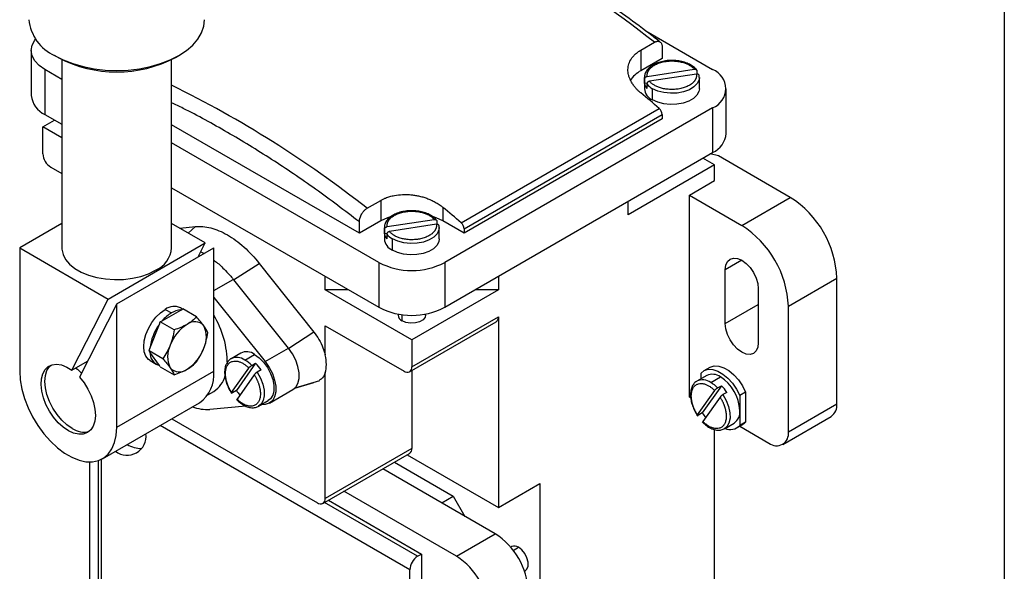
# Model space of a CAD drawing. Header units: millimetres. Extents: x 22 to 956, y 22 to 733.
# Tile 9 of 10: x 776 to 956, y 508 to 609. Entities that reach past the tile are written whole.
import ezdxf

# ---------------------------------------------------------------- set-up
doc = ezdxf.new("R2010")
doc.units = ezdxf.units.MM
doc.header["$LTSCALE"] = 3.5
doc.layers.add('TEXT', color=140, linetype='Continuous', lineweight=25)

msp = doc.modelspace()

# ---------------------------------------------------------------- linework, layer by layer
for p, q in [((890.365, 606.798), (902.552, 599.762)), ((889.471, 603.305), (891.946, 604.734)), ((778.44, 603.232), (778.44, 595.067)), ((889.471, 603.305), (889.471, 599.558)), ((893.36, 603.893), (893.36, 601.804)), ((783.313, 601.961), (782.698, 602.316)), ((784.011, 601.583), (784.011, 567.309)), ((804.011, 567.309), (804.011, 601.583)), ((804.712, 601.962), (805.327, 602.318)), ((893.36, 601.804), (889.471, 599.558)), ((784.011, 597.984), (780.93, 599.762)), ((780.93, 599.762), (780.93, 591.597)), ((890.643, 598.527), (899.198, 599.85)), ((899.688, 599.518), (899.688, 598.963)), ((890.128, 598.334), (890.128, 596.293)), ((890.153, 598.043), (890.128, 598.318)), ((890.153, 597.226), (890.153, 598.043)), ((890.6, 597.295), (890.153, 597.226)), ((899.612, 598.958), (891.057, 597.635)), ((900.128, 596.293), (900.128, 598.334)), ((890.567, 597.151), (890.567, 596.334)), ((891.592, 594.252), (891.592, 596.293)), ((905.042, 588.127), (905.042, 596.293)), ((902.552, 592.823), (853.762, 564.657)), ((856.756, 571.88), (892.818, 592.698)), ((902.552, 592.823), (902.552, 584.658)), ((780.576, 589.351), (782.698, 590.576)), ((780.93, 591.597), (784.011, 589.818)), ((857.297, 570.773), (893.36, 591.591)), ((893.36, 590.782), (857.297, 569.964)), ((893.36, 591.591), (893.36, 590.782)), ((780.576, 584.452), (780.576, 589.351)), ((784.011, 587.368), (780.576, 589.351)), ((838.206, 569.964), (804.011, 589.703)), ((841.741, 564.657), (804.011, 586.438)), ((853.762, 556.492), (902.552, 584.658)), ((902.906, 582.412), (900.784, 583.637)), ((903.613, 584.044), (902.122, 584.409)), ((916.694, 576.492), (903.613, 584.044)), ((781.991, 582.002), (784.011, 580.836)), ((902.906, 582.412), (887.137, 573.309)), ((896.948, 581.422), (896.841, 581.361)), ((902.906, 579.554), (902.906, 582.412)), ((898.31, 576.9), (902.906, 579.554)), ((804.011, 578.272), (841.741, 556.492)), ((839.62, 574.527), (842.095, 575.956)), ((842.095, 575.956), (842.095, 572.209)), ((887.137, 573.309), (887.137, 575.759)), ((898.31, 540.156), (898.31, 576.9)), ((898.31, 576.9), (907.856, 571.39)), ((907.856, 571.39), (916.694, 576.492)), ((853.408, 574.691), (853.408, 572.209)), ((842.095, 572.209), (838.206, 569.964)), ((843.267, 571.177), (851.822, 572.5)), ((852.312, 572.168), (852.312, 571.613)), ((857.297, 569.964), (853.408, 572.209)), ((784.011, 571.742), (776.334, 567.309)), ((810.136, 568.206), (804.011, 571.742)), ((805.474, 570.897), (808.364, 571.196)), ((808.364, 571.196), (807.048, 569.988)), ((838.206, 569.964), (838.206, 572.053)), ((842.751, 570.984), (842.751, 568.943)), ((842.777, 570.693), (842.752, 570.968)), ((842.777, 569.877), (842.777, 570.693)), ((852.236, 571.608), (843.681, 570.285)), ((852.751, 568.943), (852.751, 570.984)), ((857.297, 570.773), (857.297, 569.964)), ((843.224, 569.946), (842.777, 569.877)), ((843.191, 569.801), (843.191, 568.984)), ((844.216, 566.902), (844.216, 568.943)), ((776.334, 567.309), (776.334, 544.855)), ((776.334, 567.309), (792.458, 558.001)), ((792.458, 558.001), (810.136, 568.206)), ((794.011, 557.104), (811.689, 567.309)), ((808.841, 565.666), (810.136, 568.206)), ((811.689, 544.855), (811.689, 567.309)), ((809.305, 566.575), (809.922, 566.289)), ((907.856, 565.061), (904.85, 563.326)), ((815.304, 561.473), (819.964, 564.5)), ((819.964, 564.5), (829.933, 551.957)), ((841.741, 564.657), (841.741, 556.492)), ((853.762, 564.657), (853.762, 556.492)), ((904.85, 553.527), (904.85, 563.326)), ((811.689, 559.544), (815.226, 561.585)), ((815.309, 561.481), (815.226, 561.585)), ((825.301, 549.05), (815.308, 561.481)), ((831.983, 559.675), (831.983, 562.125)), ((863.52, 562.125), (863.52, 559.675)), ((916.341, 556.693), (925.18, 561.795)), ((925.18, 538.932), (925.18, 561.795)), ((847.751, 550.572), (831.983, 559.675)), ((836.227, 559.675), (831.983, 559.675)), ((863.52, 559.675), (847.751, 550.572)), ((863.52, 559.675), (859.276, 559.675)), ((910.861, 559.856), (910.861, 550.058)), ((785.848, 545.024), (792.458, 558.001)), ((811.689, 558.256), (821.058, 546.601)), ((794.011, 557.104), (787.221, 543.773)), ((794.011, 534.649), (794.011, 557.104)), ((802.278, 554.038), (805.685, 556.005)), ((802.85, 556.124), (803.982, 555.471)), ((805.996, 556.184), (805.625, 556.398)), ((805.685, 556.005), (806.023, 556.2)), ((808.535, 554.749), (806.023, 556.2)), ((904.85, 553.527), (910.861, 556.997)), ((916.341, 533.83), (916.341, 556.693)), ((845.251, 555.271), (845.251, 555.062)), ((845.984, 554.041), (845.984, 555.162)), ((847.751, 545.672), (863.527, 554.779)), ((850.251, 555.062), (850.251, 555.271)), ((863.527, 554.779), (863.527, 520.076)), ((800.068, 549.017), (801.771, 553.408)), ((801.771, 553.408), (801.94, 553.843)), ((801.94, 553.843), (802.278, 554.038)), ((804.453, 552.393), (801.94, 553.843)), ((831.973, 553.148), (846.337, 544.856)), ((831.973, 547.829), (831.973, 553.148)), ((847.337, 544.757), (863.113, 553.864)), ((829.933, 551.957), (825.354, 548.983)), ((799.899, 548.582), (800.068, 549.017)), ((821.058, 546.601), (825.301, 549.05)), ((847.751, 550.572), (847.751, 545.672)), ((802.412, 547.131), (799.899, 548.582)), ((800.068, 548.342), (799.899, 548.582)), ((801.771, 545.918), (800.068, 548.342)), ((816.614, 548.164), (814.846, 547.144)), ((817.346, 546.896), (819.114, 547.917)), ((785.848, 545.024), (788.696, 546.668)), ((800.075, 546.785), (801.207, 546.132)), ((801.94, 545.678), (801.771, 545.918)), ((801.94, 545.678), (804.453, 544.227)), ((814.937, 540.991), (818.068, 545.447)), ((819.308, 546.314), (815.818, 541.348)), ((818.601, 545.906), (819.308, 546.314)), ((902.027, 545.557), (900.967, 544.945)), ((794.011, 534.649), (811.689, 544.855)), ((819.048, 544.228), (815.917, 539.772)), ((820.288, 545.095), (819.581, 544.687)), ((831.973, 521.711), (831.973, 544.585)), ((847.749, 544.994), (847.749, 530.818)), ((901.467, 544.079), (899.699, 543.058)), ((900.431, 543.481), (900.431, 544.498)), ((902.199, 542.811), (903.966, 543.831)), ((826.451, 541.777), (829.933, 542.813)), ((826.503, 541.863), (830.994, 543.196)), ((904.161, 542.228), (900.671, 537.263)), ((903.454, 541.82), (904.161, 542.228)), ((810.6, 540.575), (811.678, 541.197)), ((815.818, 541.348), (815.111, 540.94)), ((821.863, 539.071), (826.106, 541.52)), ((898.31, 540.156), (898.564, 540.009)), ((899.79, 536.906), (902.921, 541.361)), ((903.901, 540.142), (900.769, 535.687)), ((905.141, 541.01), (904.434, 540.601)), ((908.563, 541.028), (907.502, 540.416)), ((907.502, 540.416), (907.502, 537.707)), ((908.563, 541.028), (908.563, 535.612)), ((791.422, 528.926), (809.1, 539.132)), ((817.534, 538.507), (810.982, 537.921)), ((819.846, 538.483), (821.613, 539.504)), ((821.058, 538.822), (820.318, 538.756)), ((916.341, 533.83), (925.18, 538.932)), ((900.671, 537.263), (899.964, 536.855)), ((907.502, 537.707), (907.502, 534.999)), ((915.305, 531.54), (924.144, 536.643)), ((847.398, 508.722), (801.911, 534.981)), ((804.034, 536.207), (830.559, 520.894)), ((904.699, 534.398), (906.466, 535.418)), ((906.966, 534.552), (908.027, 535.164)), ((907.492, 534.855), (912.805, 531.788)), ((908.563, 535.612), (907.502, 534.999)), ((902.906, 461.972), (902.906, 534.242)), ((831.559, 520.795), (847.335, 529.902)), ((847.749, 530.818), (831.973, 521.711)), ((846.921, 529.663), (863.527, 520.076)), ((789.062, 528.341), (789.062, 477.484)), ((790.597, 528.562), (790.597, 481.975)), ((791.183, 528.799), (791.183, 481.159)), ((844.578, 528.311), (855.318, 522.112)), ((862.954, 515.254), (842.458, 527.087)), ((863.527, 520.076), (871.086, 524.44)), ((871.086, 524.44), (871.086, 494.8)), ((855.883, 511.172), (835.386, 523.005)), ((853.197, 520.887), (855.318, 522.112)), ((855.318, 522.112), (857.438, 518.439)), ((848.812, 511.172), (831.85, 520.963)), ((832.558, 521.372), (849.519, 511.58)), ((855.883, 511.172), (862.954, 515.254)), ((865.947, 512.928), (865.767, 512.824)), ((848.812, 511.172), (849.519, 511.58)), ((849.519, 511.58), (849.519, 507.089)), ((866.228, 512.245), (867.197, 512.804)), ((847.398, 505.864), (847.398, 508.722)), ((868.267, 508.494), (868.447, 508.598))]:
    msp.add_line(p, q)
at = {"flags": 128}
for points in [[(782.698, 602.316), (784.271, 601.52), (786.011, 600.849), (787.888, 600.314), (789.87, 599.926), (791.923, 599.69), (794.011, 599.611), (796.1, 599.69), (798.152, 599.926), (800.134, 600.314), (802.011, 600.849), (803.752, 601.52), (805.325, 602.316), (806.705, 603.225), (807.868, 604.229), (808.793, 605.313), (809.466, 606.457), (809.874, 607.642), (810.011, 608.848)], [(780.93, 599.762), (779.873, 600.506), (779.087, 601.354), (778.604, 602.275), (778.44, 603.232), (778.604, 604.19), (779.087, 605.11), (779.235, 605.304)], [(900.128, 598.351), (900.075, 597.918), (899.752, 597.236), (899.15, 596.619), (898.306, 596.106), (897.272, 595.727), (896.109, 595.504), (894.887, 595.451), (893.679, 595.571), (892.558, 595.858), (891.592, 596.293)], [(900.128, 596.293), (900.046, 595.772), (899.687, 595.108), (899.064, 594.513), (898.211, 594.021), (897.18, 593.661), (896.029, 593.454), (894.826, 593.412), (893.64, 593.537), (892.541, 593.823), (891.592, 594.252)], [(843.717, 572.931), (843.307, 572.783), (842.095, 572.209)], [(853.408, 572.209), (852.196, 572.783), (851.714, 572.955)], [(852.751, 571.001), (852.699, 570.568), (852.375, 569.886), (851.774, 569.27), (850.93, 568.756), (849.896, 568.377), (848.733, 568.154), (847.511, 568.101), (846.303, 568.222), (845.182, 568.508), (844.216, 568.943)], [(852.751, 568.943), (852.67, 568.423), (852.311, 567.758), (851.687, 567.163), (850.835, 566.671), (849.804, 566.311), (848.653, 566.104), (847.45, 566.062), (846.264, 566.187), (845.165, 566.473), (844.216, 566.902)], [(784.011, 567.309), (784.02, 567.071), (784.224, 566.125), (784.695, 565.211), (785.421, 564.354), (786.381, 563.578), (787.548, 562.904), (788.893, 562.35), (790.376, 561.932), (791.959, 561.659), (793.598, 561.542), (795.248, 561.581), (796.865, 561.777), (798.403, 562.123), (799.822, 562.611), (801.082, 563.227)], [(904.85, 563.326), (904.953, 564.165), (905.253, 564.829), (905.731, 565.272), (906.353, 565.464), (907.078, 565.392), (907.856, 565.061), (908.633, 564.494), (909.358, 563.729), (909.981, 562.818), (910.458, 561.824), (910.758, 560.814), (910.861, 559.856)], [(800.075, 546.785), (799.782, 546.995), (799.314, 547.584), (799.024, 548.375), (798.926, 549.326), (799.024, 550.392), (799.314, 551.517), (799.782, 552.646), (800.403, 553.722), (801.147, 554.692), (801.977, 555.506), (802.85, 556.124)], [(850.251, 555.062), (850.166, 554.688), (849.799, 554.234), (849.185, 553.88), (848.399, 553.668), (847.534, 553.624), (846.695, 553.754), (845.984, 554.041)], [(910.861, 550.058), (910.758, 549.219), (910.458, 548.555), (909.981, 548.112), (909.358, 547.92), (908.633, 547.992), (907.856, 548.322), (907.078, 548.89), (906.353, 549.655), (905.731, 550.565), (905.253, 551.56), (904.953, 552.57), (904.85, 553.527)], [(826.106, 541.52), (826.606, 541.94), (827.011, 542.638), (827.219, 543.532), (827.219, 544.575), (827.011, 545.71), (826.606, 546.875), (826.025, 548.009), (825.301, 549.05)], [(819.114, 547.917), (819.96, 547.31), (820.757, 546.501), (821.458, 545.537), (822.023, 544.474), (822.419, 543.373), (822.623, 542.3), (822.623, 541.316), (822.419, 540.478), (822.023, 539.835), (821.613, 539.504)], [(787.221, 543.773), (788.048, 542.744), (788.769, 541.603), (789.355, 540.394), (789.786, 539.16), (790.045, 537.949), (790.122, 536.804), (790.014, 535.77), (789.727, 534.884), (789.269, 534.179), (788.659, 533.682), (787.919, 533.411), (787.077, 533.377), (786.164, 533.58), (785.213, 534.013), (784.262, 534.66), (783.344, 535.496), (782.494, 536.492), (781.744, 537.608), (781.122, 538.805), (780.651, 540.037), (780.348, 541.258), (780.225, 542.423), (780.287, 543.489), (780.53, 544.415), (780.947, 545.168), (781.521, 545.719), (782.231, 546.047), (783.05, 546.141), (783.949, 545.997), (784.893, 545.62), (785.848, 545.024)], [(785.88, 534.444), (784.914, 535.112), (783.985, 535.973), (783.13, 536.995), (782.38, 538.139), (781.764, 539.361), (781.307, 540.613), (781.025, 541.848), (780.93, 543.018), (781.025, 544.078), (781.307, 544.988), (781.764, 545.712), (782.044, 545.987)], [(786.555, 545.433), (786.845, 545.209), (787.603, 544.524)], [(821.058, 546.601), (821.783, 545.56), (822.363, 544.426), (822.768, 543.26), (822.976, 542.126), (822.976, 541.083), (822.768, 540.188), (822.363, 539.49), (821.783, 539.027), (821.058, 538.822)], [(900.431, 544.498), (901.025, 544.977), (901.759, 545.207), (902.598, 545.176), (903.503, 544.886), (904.43, 544.351), (905.335, 543.596), (906.174, 542.658), (906.908, 541.58), (907.502, 540.416)], [(902.027, 545.557), (902.085, 545.589), (902.819, 545.819), (903.659, 545.788), (904.564, 545.498), (905.491, 544.963), (906.395, 544.208), (907.235, 543.27), (907.969, 542.193), (908.563, 541.028)], [(776.334, 544.855), (776.432, 543.276), (776.726, 541.619), (777.209, 539.921), (777.87, 538.218), (778.693, 536.55), (779.662, 534.953), (780.753, 533.464), (781.943, 532.115), (783.206, 530.937), (784.512, 529.955), (785.833, 529.193), (787.139, 528.666), (788.402, 528.387), (789.592, 528.361), (790.683, 528.591), (791.652, 529.069), (792.476, 529.786), (793.136, 530.726), (793.619, 531.868), (793.913, 533.185), (794.011, 534.649)], [(819.581, 544.687), (820.18, 543.618), (820.609, 542.501), (820.842, 541.403), (820.865, 540.389), (820.676, 539.521), (820.288, 538.851), (819.846, 538.483)], [(904.434, 540.601), (905.033, 539.533), (905.462, 538.415), (905.695, 537.317), (905.718, 536.303), (905.529, 535.435), (905.141, 534.765), (904.699, 534.398)], [(868.447, 508.598), (868.728, 508.858), (868.938, 509.403), (868.938, 510.112), (868.728, 510.9), (868.333, 511.671), (867.802, 512.332), (867.197, 512.804)]]:
    msp.add_lwpolyline(points, dxfattribs=at)
for centre, radius, start, end in [((775.314, 458.225), 187.264, 51.47772, 68.52765), ((786.053, 609.671), 8.084, 185.8452, 245.47494), ((794.011, 622.416), 23.083, 242.38837, 297.617), ((891.779, 595.151), 4.975, 117.64503, 148.68269), ((901.235, 596.293), 3.711, 290.78342, 69.21658), ((892.147, 597.609), 2.03, 190.88017, 218.91675), ((714.902, 415.659), 201.975, 51.8666, 63.81997), ((728.48, 400.461), 252.907, 49.4739, 50.46426), ((892.545, 596.481), 2.425, 184.45827, 246.86187), ((893.292, 599.366), 3.512, 219.1145, 241.04581), ((782.694, 595.491), 4.275, 185.6948, 245.62534), ((891.795, 591.511), 1.567, 2.93412, 49.23951), ((900.788, 588.552), 4.275, 294.37466, 354.3052), ((783.647, 584.592), 3.074, 182.60548, 237.39452), ((906.889, 561.033), 18.307, 2.38686, 57.61314), ((692.418, 379.642), 252.907, 49.4739, 50.46426), ((855.732, 570.693), 1.567, 2.93412, 49.23951), ((898.05, 555.93), 18.307, 2.38686, 57.61314), ((845.169, 569.132), 2.425, 184.45827, 246.86187), ((844.771, 570.26), 2.03, 190.88017, 218.91675), ((845.916, 572.017), 3.512, 219.1145, 241.04581), ((799.09, 567.749), 4.941, 293.78102, 354.89884), ((847.751, 576.257), 13.065, 242.60967, 297.39033), ((804.469, 553.928), 2.728, 64.91783, 126.39263), ((805.884, 552.386), 3.625, 93.15698, 121.66853), ((847.751, 568.092), 13.065, 242.60967, 297.39033), ((807.554, 549.493), 6.964, 120.86718, 139.25713), ((797.272, 546.252), 16.883, 359.93713, 31.35401), ((846.439, 555.141), 1.19, 183.79655, 247.52359), ((862.576, 554.658), 0.959, 304.05635, 7.25583), ((808.667, 548.207), 8.637, 142.97532, 174.61332), ((810.949, 546.927), 7.674, 122.63797, 159.77289), ((808.201, 551.686), 2.198, 40.5328, 129.24817), ((805.789, 551.074), 4.565, 333.43643, 26.56357), ((807.831, 547.538), 4.565, 153.43643, 206.56357), ((802.671, 551.685), 7.674, 302.63797, 339.77289), ((802.452, 548.207), 2.387, 176.75673, 253.44461), ((815.898, 544.982), 2.4, 52.89541, 117.11699), ((817.659, 545.977), 2.425, 53.1466, 115.54294), ((805.419, 546.926), 2.198, 220.5328, 309.24817), ((814.296, 541.741), 5.99, 44.05112, 59.39109), ((813.557, 540.687), 8.046, 33.2177, 44.37144), ((846.889, 545.533), 0.873, 230.79671, 9.21404), ((805.541, 544.189), 6.184, 305.1318, 6.18038), ((809.1, 545.323), 4.865, 302.0058, 344.56646), ((902.502, 541.787), 2.515, 54.38242, 114.30712), ((899.826, 537.358), 7.684, 2.60548, 57.39452), ((900.751, 540.896), 2.4, 52.89541, 117.11699), ((899.149, 537.656), 5.99, 44.05112, 59.39109), ((898.409, 536.602), 8.046, 33.2177, 44.37144), ((822.722, 545.883), 8.259, 213.29716, 220.49954), ((810.46, 545.818), 7.914, 250.22185, 273.78263), ((922.73, 538.662), 2.465, 305.01333, 6.29885), ((907.574, 541.797), 8.259, 213.29716, 220.49954), ((905.124, 537.405), 2.398, 304.05635, 7.25583), ((787.99, 537.475), 3.693, 235.14354, 285.99325), ((905.768, 536.668), 2.407, 246.49943, 316.10526), ((906.993, 536.948), 2.061, 300.10062, 319.59024), ((795.886, 533.028), 3.457, 232.4484, 7.54623), ((914.185, 533.48), 2.184, 230.79671, 9.21404), ((798.384, 535.596), 4.78, 238.69605, 272.29425), ((846.798, 530.697), 0.959, 304.05635, 7.25583), ((831.111, 521.571), 0.873, 230.79671, 9.21404), ((855.915, 504.25), 13.063, 2.60548, 57.39452), ((866.472, 511.86), 1.19, 52.48526, 116.20428), ((850.468, 508.582), 3.074, 122.60548, 177.39452), ((848.844, 500.168), 13.063, 2.60548, 57.39452)]:
    msp.add_arc(centre, radius, start, end)
for points, knots in [([(893.017, 604.773), (892.326, 605.308), (890.043, 607.075), (886.147, 609.946), (881.323, 613.322), (876.482, 616.512), (871.63, 619.517), (866.773, 622.333), (861.915, 624.956), (857.064, 627.385), (852.224, 629.61), (848.12, 631.345), (845.636, 632.293), (844.754, 632.631)], [0, 0, 0, 0, 0.0433906, 0.1435096, 0.243641, 0.3437817, 0.443931, 0.544088, 0.6442511, 0.7444186, 0.8445877, 0.9447543, 1, 1, 1, 1]), ([(891.946, 604.734), (891.98, 604.753), (892.05, 604.791), (892.154, 604.837), (892.258, 604.875), (892.361, 604.902), (892.463, 604.919), (892.562, 604.926), (892.659, 604.921), (892.753, 604.906), (892.842, 604.878), (892.962, 604.823), (893.105, 604.713), (893.222, 604.544), (893.299, 604.355), (893.349, 604.154), (893.356, 603.985), (893.36, 603.893)], [0, 0, 0, 0, 0.0462546, 0.0929939, 0.1402258, 0.1879576, 0.2361966, 0.2849497, 0.3342238, 0.3840252, 0.4343602, 0.4852348, 0.6004029, 0.7262116, 0.7992189, 0.8904878, 1, 1, 1, 1]), ([(889.471, 595.51), (889.401, 595.568), (889.263, 595.684), (889.065, 595.863), (888.877, 596.045), (888.697, 596.229), (888.527, 596.416), (888.266, 596.725), (887.943, 597.163), (887.62, 597.719), (887.381, 598.266), (887.224, 598.789), (887.137, 599.302), (887.118, 599.806), (887.168, 600.309), (887.329, 600.982), (887.654, 601.652), (888.09, 602.2), (888.399, 602.516), (888.643, 602.735), (888.903, 602.939), (889.175, 603.129), (889.372, 603.246), (889.471, 603.305)], [0, 0, 0, 0, 0.0240201, 0.0478916, 0.0716458, 0.0953142, 0.1189286, 0.1425214, 0.2102544, 0.2778227, 0.3385097, 0.3999551, 0.4577022, 0.5148733, 0.5750742, 0.6350031, 0.758637, 0.8303679, 0.8655991, 0.9004221, 0.9332539, 0.9664141, 1, 1, 1, 1]), ([(895.067, 601.418), (894.975, 601.422), (894.523, 601.438), (893.716, 601.327), (892.706, 601.083), (891.804, 600.698), (891.049, 600.193), (890.511, 599.602), (890.179, 598.963), (890.153, 598.527), (890.14, 598.315)], [0, 0, 0, 0, 0.0360805, 0.1776992, 0.3197335, 0.4626178, 0.6067123, 0.7515157, 0.8788156, 1, 1, 1, 1]), ([(890.643, 598.527), (890.638, 598.567), (890.629, 598.647), (890.626, 598.767), (890.633, 598.887), (890.649, 599.006), (890.675, 599.125), (890.711, 599.244), (890.755, 599.361), (890.81, 599.477), (890.873, 599.591), (890.945, 599.704), (891.027, 599.814), (891.117, 599.922), (891.25, 600.065), (891.44, 600.238), (891.702, 600.433), (891.994, 600.613), (892.324, 600.78), (892.688, 600.931), (893.089, 601.064), (893.515, 601.173), (893.887, 601.242), (894.19, 601.284), (894.497, 601.317), (895.034, 601.35), (895.784, 601.329), (896.499, 601.227), (897.026, 601.103), (897.388, 600.992), (897.715, 600.871), (898.107, 600.699), (898.444, 600.508), (898.727, 600.305), (898.903, 600.16), (899.062, 600.009), (899.153, 599.903), (899.198, 599.85)], [0, 0, 0, 0, 0.0166008, 0.0332016, 0.0498024, 0.0664032, 0.0830039, 0.0996047, 0.1162055, 0.1328063, 0.1494071, 0.1660079, 0.1826087, 0.1992095, 0.2158103, 0.2499128, 0.2840161, 0.3181053, 0.3521855, 0.3887933, 0.4253592, 0.4627593, 0.5001166, 0.5188537, 0.5375293, 0.5748865, 0.6479649, 0.7160953, 0.7501838, 0.7842641, 0.8138499, 0.843225, 0.902094, 0.9265752, 0.9510561, 0.9755289, 1, 1, 1, 1]), ([(899.664, 599.657), (899.572, 599.77), (899.314, 600.085), (898.734, 600.531), (897.9, 600.954), (896.931, 601.251), (895.966, 601.417), (895.336, 601.418), (895.067, 601.418)], [0, 0, 0, 0, 0.1033106, 0.289217, 0.4783307, 0.6687522, 0.8587217, 1, 1, 1, 1]), ([(899.198, 599.85), (899.222, 599.853), (899.27, 599.859), (899.337, 599.856), (899.399, 599.847), (899.455, 599.831), (899.504, 599.809), (899.565, 599.773), (899.628, 599.713), (899.679, 599.622), (899.685, 599.552), (899.688, 599.518)], [0, 0, 0, 0, 0.0951196, 0.1858915, 0.2723087, 0.3543674, 0.4320677, 0.5054143, 0.6728583, 0.837639, 1, 1, 1, 1]), ([(890.153, 598.043), (890.154, 598.06), (890.155, 598.095), (890.168, 598.149), (890.188, 598.202), (890.216, 598.255), (890.251, 598.305), (890.305, 598.365), (890.386, 598.431), (890.505, 598.496), (890.596, 598.516), (890.643, 598.527)], [0, 0, 0, 0, 0.0804534, 0.1617273, 0.2438557, 0.3268699, 0.4107983, 0.4956661, 0.6451961, 0.8133208, 1, 1, 1, 1]), ([(891.057, 597.635), (891.033, 597.63), (890.986, 597.621), (890.918, 597.597), (890.856, 597.569), (890.8, 597.535), (890.751, 597.499), (890.691, 597.444), (890.627, 597.365), (890.577, 597.258), (890.57, 597.186), (890.567, 597.151)], [0, 0, 0, 0, 0.0951196, 0.1858915, 0.2723087, 0.3543674, 0.4320677, 0.5054143, 0.6728583, 0.837639, 1, 1, 1, 1]), ([(899.612, 598.958), (899.617, 598.918), (899.627, 598.838), (899.629, 598.718), (899.622, 598.598), (899.606, 598.478), (899.58, 598.359), (899.545, 598.241), (899.5, 598.124), (899.446, 598.008), (899.382, 597.894), (899.31, 597.781), (899.229, 597.671), (899.138, 597.562), (899.005, 597.42), (898.815, 597.247), (898.554, 597.051), (898.261, 596.871), (897.931, 596.705), (897.567, 596.554), (897.166, 596.421), (896.74, 596.312), (896.368, 596.242), (896.065, 596.2), (895.758, 596.167), (895.221, 596.135), (894.471, 596.155), (893.757, 596.258), (893.229, 596.382), (892.867, 596.492), (892.54, 596.613), (892.235, 596.748), (891.962, 596.892), (891.702, 597.053), (891.466, 597.226), (891.241, 597.424), (891.119, 597.564), (891.057, 597.635)], [0, 0, 0, 0, 0.0166003, 0.0332005, 0.0498008, 0.0664011, 0.0830013, 0.0996016, 0.1162019, 0.1328021, 0.1494024, 0.1660027, 0.1826029, 0.1992032, 0.2158035, 0.249905, 0.2840072, 0.3180953, 0.3521744, 0.3887811, 0.4253459, 0.4627448, 0.5001009, 0.5188374, 0.5375124, 0.5748685, 0.6479446, 0.7160728, 0.7501603, 0.7842395, 0.8138244, 0.8431985, 0.8761143, 0.9021147, 0.9347432, 0.9673715, 1, 1, 1, 1]), ([(900.102, 598.625), (900.101, 598.643), (900.1, 598.677), (900.087, 598.727), (900.067, 598.774), (900.039, 598.818), (900.004, 598.858), (899.95, 598.901), (899.869, 598.942), (899.75, 598.97), (899.66, 598.962), (899.612, 598.958)], [0, 0, 0, 0, 0.0804534, 0.1617273, 0.2438557, 0.3268699, 0.4107983, 0.4956661, 0.6451961, 0.8133208, 1, 1, 1, 1]), ([(900.115, 598.353), (900.119, 598.379), (900.139, 598.508), (900.11, 598.637), (900.086, 598.741)], [0, 0, 0, 0, 0.1964977, 1, 1, 1, 1]), ([(838.206, 572.053), (835.553, 574.065), (830.249, 578.09), (822.216, 583.507), (814.166, 588.397), (808.086, 591.797), (804.712, 593.387), (804.011, 593.717)], [0, 0, 0, 0, 0.2346231, 0.4692463, 0.7038694, 0.9384925, 1, 1, 1, 1]), ([(842.095, 575.956), (842.165, 575.996), (842.306, 576.075), (842.527, 576.186), (842.752, 576.291), (843.026, 576.406), (843.358, 576.529), (843.886, 576.696), (844.766, 576.908), (845.8, 577.027), (846.801, 577.036), (847.539, 576.995), (848.271, 576.907), (849.005, 576.771), (849.742, 576.586), (850.502, 576.339), (851.26, 576.029), (851.89, 575.713), (852.376, 575.431), (852.736, 575.199), (853.082, 574.953), (853.299, 574.779), (853.408, 574.691)], [0, 0, 0, 0, 0.0234497, 0.0466988, 0.0697796, 0.0927254, 0.1287626, 0.1652605, 0.2394686, 0.3615811, 0.4209518, 0.4805996, 0.5376778, 0.5954168, 0.6568804, 0.7176742, 0.7860859, 0.8546253, 0.8907, 0.9268777, 0.9632734, 1, 1, 1, 1]), ([(838.206, 572.053), (838.206, 572.091), (838.207, 572.163), (838.217, 572.273), (838.23, 572.378), (838.247, 572.477), (838.266, 572.57), (838.287, 572.657), (838.309, 572.737), (838.361, 572.908), (838.46, 573.166), (838.618, 573.472), (838.779, 573.723), (838.936, 573.93), (839.101, 574.117), (839.272, 574.279), (839.445, 574.419), (839.562, 574.491), (839.62, 574.527)], [0, 0, 0, 0, 0.0431161, 0.0836812, 0.121695, 0.1571574, 0.1900683, 0.2204274, 0.2482347, 0.2734902, 0.3991179, 0.514445, 0.5989556, 0.6819917, 0.7635824, 0.8437585, 0.9225528, 1, 1, 1, 1]), ([(847.69, 574.069), (847.599, 574.072), (847.147, 574.088), (846.34, 573.977), (845.33, 573.734), (844.428, 573.348), (843.673, 572.844), (843.135, 572.252), (842.803, 571.613), (842.776, 571.178), (842.764, 570.965)], [0, 0, 0, 0, 0.0360805, 0.1776992, 0.3197335, 0.4626178, 0.6067123, 0.7515157, 0.8788156, 1, 1, 1, 1]), ([(843.267, 571.177), (843.262, 571.217), (843.253, 571.297), (843.25, 571.417), (843.257, 571.537), (843.273, 571.657), (843.299, 571.776), (843.334, 571.894), (843.379, 572.011), (843.433, 572.127), (843.497, 572.242), (843.569, 572.354), (843.651, 572.465), (843.741, 572.573), (843.874, 572.716), (844.064, 572.888), (844.325, 573.084), (844.618, 573.264), (844.948, 573.43), (845.312, 573.581), (845.713, 573.714), (846.139, 573.823), (846.511, 573.893), (846.814, 573.935), (847.121, 573.968), (847.658, 574.001), (848.408, 573.98), (849.123, 573.877), (849.65, 573.753), (850.012, 573.643), (850.339, 573.522), (850.73, 573.349), (851.068, 573.158), (851.35, 572.955), (851.526, 572.81), (851.686, 572.659), (851.777, 572.553), (851.822, 572.5)], [0, 0, 0, 0, 0.01660079, 0.03320158, 0.04980237, 0.06640315, 0.08300394, 0.09960473, 0.11620552, 0.13280631, 0.1494071, 0.16600789, 0.18260867, 0.19920946, 0.21581025, 0.2499128, 0.28401611, 0.31810526, 0.35218549, 0.38879332, 0.42535922, 0.4627593, 0.50011655, 0.51885366, 0.53752928, 0.57488654, 0.64796489, 0.71609532, 0.75018379, 0.78426415, 0.8138499, 0.843225, 0.90209399, 0.9265752, 0.95105607, 0.97552885, 1, 1, 1, 1]), ([(852.288, 572.308), (852.195, 572.42), (851.938, 572.735), (851.358, 573.181), (850.524, 573.604), (849.554, 573.902), (848.59, 574.068), (847.959, 574.068), (847.69, 574.069)], [0, 0, 0, 0, 0.1033106, 0.289217, 0.4783307, 0.6687522, 0.8587217, 1, 1, 1, 1]), ([(851.822, 572.5), (851.846, 572.503), (851.893, 572.509), (851.961, 572.507), (852.023, 572.497), (852.079, 572.481), (852.128, 572.46), (852.189, 572.424), (852.252, 572.364), (852.302, 572.272), (852.309, 572.202), (852.312, 572.168)], [0, 0, 0, 0, 0.0951196, 0.1858915, 0.2723087, 0.3543674, 0.4320677, 0.5054143, 0.6728583, 0.837639, 1, 1, 1, 1]), ([(808.364, 571.196), (809.221, 571.285), (811.093, 571.127), (814.164, 569.836), (817.235, 567.582), (819.107, 565.578), (819.964, 564.5)], [0, 0, 0, 0, 0.25, 0.5, 0.75, 1, 1, 1, 1]), ([(842.777, 570.693), (842.778, 570.711), (842.779, 570.746), (842.792, 570.799), (842.812, 570.853), (842.84, 570.905), (842.875, 570.956), (842.929, 571.016), (843.01, 571.082), (843.129, 571.146), (843.219, 571.166), (843.267, 571.177)], [0, 0, 0, 0, 0.08045338, 0.16172735, 0.24385572, 0.3268699, 0.41079834, 0.49566609, 0.6451961, 0.81332079, 1, 1, 1, 1]), ([(852.236, 571.608), (852.241, 571.568), (852.25, 571.489), (852.253, 571.368), (852.246, 571.248), (852.23, 571.129), (852.204, 571.01), (852.169, 570.891), (852.124, 570.774), (852.07, 570.658), (852.006, 570.544), (851.934, 570.431), (851.852, 570.321), (851.762, 570.213), (851.629, 570.07), (851.439, 569.897), (851.177, 569.702), (850.885, 569.522), (850.555, 569.355), (850.191, 569.204), (849.79, 569.072), (849.364, 568.962), (848.992, 568.893), (848.689, 568.851), (848.382, 568.818), (847.845, 568.785), (847.095, 568.806), (846.38, 568.909), (845.853, 569.032), (845.491, 569.143), (845.164, 569.264), (844.859, 569.398), (844.586, 569.542), (844.326, 569.704), (844.09, 569.877), (843.865, 570.074), (843.742, 570.215), (843.681, 570.285)], [0, 0, 0, 0, 0.0166003, 0.0332005, 0.0498008, 0.0664011, 0.0830013, 0.0996016, 0.1162019, 0.1328021, 0.1494024, 0.1660027, 0.1826029, 0.1992032, 0.2158035, 0.249905, 0.2840072, 0.3180953, 0.3521744, 0.3887811, 0.4253459, 0.4627448, 0.5001009, 0.5188374, 0.5375124, 0.5748685, 0.6479446, 0.7160728, 0.7501603, 0.7842395, 0.8138244, 0.8431985, 0.8761143, 0.9021147, 0.9347432, 0.9673715, 1, 1, 1, 1]), ([(852.726, 571.276), (852.725, 571.293), (852.724, 571.328), (852.711, 571.377), (852.691, 571.424), (852.663, 571.468), (852.628, 571.508), (852.574, 571.551), (852.493, 571.592), (852.374, 571.62), (852.284, 571.612), (852.236, 571.608)], [0, 0, 0, 0, 0.08045338, 0.16172735, 0.24385572, 0.3268699, 0.41079834, 0.49566609, 0.6451961, 0.81332079, 1, 1, 1, 1]), ([(852.739, 571.004), (852.743, 571.029), (852.763, 571.158), (852.734, 571.287), (852.71, 571.391)], [0, 0, 0, 0, 0.1964977, 1, 1, 1, 1]), ([(843.681, 570.285), (843.657, 570.28), (843.61, 570.271), (843.542, 570.248), (843.48, 570.219), (843.424, 570.186), (843.375, 570.15), (843.314, 570.095), (843.251, 570.015), (843.201, 569.908), (843.194, 569.836), (843.191, 569.801)], [0, 0, 0, 0, 0.0951196, 0.1858915, 0.2723087, 0.3543674, 0.4320677, 0.5054143, 0.6728583, 0.837639, 1, 1, 1, 1]), ([(811.689, 565.068), (811.791, 565), (812.43, 564.567), (813.414, 563.61), (814.484, 562.489), (815.023, 561.832), (815.226, 561.585)], [0, 0, 0, 0, 0.0809399, 0.509758, 0.81616, 1, 1, 1, 1]), ([(829.933, 551.957), (830.584, 551.138), (831.406, 549.738), (831.871, 548.258), (831.973, 547.829)], [0.64634231, 0.64634231, 0.64634231, 0.64634231, 0.89634227, 0.99999997, 0.99999997, 0.99999997, 0.99999997]), ([(814.799, 547.107), (814.786, 547.102), (814.56, 547.009), (814.233, 546.636), (813.868, 546.021), (813.675, 545.248), (813.644, 544.363), (813.787, 543.394), (814.096, 542.396), (814.502, 541.511), (814.828, 540.996), (814.962, 540.785)], [0, 0, 0, 0, 0.0080291, 0.1305628, 0.2525874, 0.3786494, 0.509472, 0.6425082, 0.7755012, 0.9081599, 1, 1, 1, 1]), ([(814.937, 540.991), (814.9, 541.05), (814.826, 541.167), (814.721, 541.346), (814.62, 541.528), (814.525, 541.712), (814.434, 541.899), (814.35, 542.086), (814.27, 542.275), (814.197, 542.465), (814.13, 542.654), (814.069, 542.844), (814.014, 543.033), (813.965, 543.222), (813.908, 543.474), (813.853, 543.789), (813.815, 544.157), (813.805, 544.512), (813.826, 544.856), (813.877, 545.188), (813.963, 545.503), (814.081, 545.79), (814.207, 546.001), (814.322, 546.152), (814.447, 546.29), (814.687, 546.495), (815.08, 546.68), (815.526, 546.732), (815.897, 546.699), (816.174, 546.638), (816.442, 546.551), (816.787, 546.405), (817.122, 546.215), (817.438, 545.993), (817.652, 545.826), (817.863, 545.645), (818, 545.513), (818.068, 545.447)], [0, 0, 0, 0, 0.0166008, 0.0332016, 0.0498024, 0.0664032, 0.0830039, 0.0996047, 0.1162055, 0.1328063, 0.1494071, 0.1660079, 0.1826087, 0.1992095, 0.2158103, 0.2499128, 0.2840161, 0.3181053, 0.3521855, 0.3887933, 0.4253592, 0.4627593, 0.5001166, 0.5188537, 0.5375293, 0.5748865, 0.6479649, 0.7160953, 0.7501838, 0.7842641, 0.8138499, 0.843225, 0.902094, 0.9265752, 0.9510561, 0.9755289, 1, 1, 1, 1]), ([(818.068, 545.447), (818.078, 545.46), (818.096, 545.485), (818.132, 545.527), (818.172, 545.569), (818.213, 545.61), (818.256, 545.65), (818.318, 545.704), (818.402, 545.772), (818.506, 545.848), (818.57, 545.887), (818.601, 545.906)], [0, 0, 0, 0, 0.0951196, 0.1858915, 0.2723087, 0.3543674, 0.4320677, 0.5054143, 0.6728583, 0.837639, 1, 1, 1, 1]), ([(819.048, 544.228), (819.086, 544.167), (819.164, 544.044), (819.273, 543.857), (819.378, 543.667), (819.477, 543.474), (819.57, 543.279), (819.657, 543.083), (819.738, 542.885), (819.812, 542.687), (819.88, 542.489), (819.941, 542.291), (819.996, 542.094), (820.043, 541.898), (820.084, 541.703), (820.117, 541.511), (820.143, 541.321), (820.161, 541.134), (820.172, 540.951), (820.178, 540.669), (820.157, 540.302), (820.086, 539.934), (819.959, 539.534), (819.726, 539.093), (819.324, 538.723), (818.891, 538.548), (818.515, 538.493), (818.164, 538.506), (817.8, 538.581), (817.501, 538.684), (817.272, 538.786), (817.104, 538.871), (816.925, 538.972), (816.724, 539.1), (816.484, 539.271), (816.209, 539.494), (816.018, 539.675), (815.917, 539.772)], [0, 0, 0, 0, 0.0173386, 0.0346773, 0.052016, 0.0693547, 0.0866934, 0.1040323, 0.1213711, 0.1387101, 0.1560492, 0.1733884, 0.1907277, 0.2080671, 0.2254067, 0.2427464, 0.2600863, 0.2774264, 0.2947667, 0.3121072, 0.3591176, 0.4061244, 0.4339475, 0.5045992, 0.5910742, 0.6549433, 0.696142, 0.7410618, 0.7859756, 0.8250493, 0.8445032, 0.8639025, 0.8821766, 0.9049244, 0.9321449, 0.9638371, 1, 1, 1, 1]), ([(819.581, 544.687), (819.566, 544.678), (819.535, 544.66), (819.486, 544.627), (819.435, 544.592), (819.383, 544.553), (819.331, 544.512), (819.266, 544.458), (819.19, 544.389), (819.107, 544.304), (819.068, 544.254), (819.048, 544.228)], [0, 0, 0, 0, 0.0804534, 0.1617273, 0.2438557, 0.3268699, 0.4107983, 0.4956661, 0.6451961, 0.8133208, 1, 1, 1, 1]), ([(831.973, 544.585), (831.792, 544.118), (831.56, 543.522), (831.065, 543.306), (830.959, 543.26)], [0, 0, 0, 0, 0.7842225, 1, 1, 1, 1]), ([(899.652, 543.022), (899.638, 543.016), (899.413, 542.924), (899.086, 542.55), (898.721, 541.935), (898.527, 541.162), (898.497, 540.278), (898.639, 539.308), (898.949, 538.31), (899.355, 537.425), (899.681, 536.91), (899.814, 536.7)], [0, 0, 0, 0, 0.0080291, 0.1305628, 0.2525874, 0.3786494, 0.509472, 0.6425082, 0.7755012, 0.9081599, 1, 1, 1, 1]), ([(899.79, 536.906), (899.753, 536.964), (899.679, 537.081), (899.574, 537.261), (899.473, 537.442), (899.377, 537.627), (899.287, 537.813), (899.202, 538.001), (899.123, 538.189), (899.05, 538.379), (898.983, 538.569), (898.921, 538.758), (898.866, 538.948), (898.818, 539.136), (898.761, 539.389), (898.706, 539.703), (898.668, 540.071), (898.658, 540.426), (898.679, 540.771), (898.73, 541.103), (898.816, 541.417), (898.934, 541.704), (899.06, 541.916), (899.175, 542.067), (899.3, 542.205), (899.54, 542.409), (899.933, 542.594), (900.379, 542.646), (900.75, 542.613), (901.026, 542.552), (901.295, 542.465), (901.64, 542.319), (901.974, 542.129), (902.291, 541.907), (902.505, 541.741), (902.716, 541.56), (902.852, 541.427), (902.921, 541.361)], [0, 0, 0, 0, 0.01660079, 0.03320158, 0.04980237, 0.06640315, 0.08300394, 0.09960473, 0.11620552, 0.13280631, 0.1494071, 0.16600789, 0.18260867, 0.19920946, 0.21581025, 0.2499128, 0.28401611, 0.31810526, 0.35218549, 0.38879332, 0.42535922, 0.4627593, 0.50011655, 0.51885366, 0.53752928, 0.57488654, 0.64796489, 0.71609532, 0.75018379, 0.78426415, 0.8138499, 0.843225, 0.90209399, 0.9265752, 0.95105607, 0.97552885, 1, 1, 1, 1]), ([(902.921, 541.361), (902.93, 541.374), (902.949, 541.399), (902.985, 541.441), (903.025, 541.483), (903.066, 541.525), (903.109, 541.564), (903.171, 541.619), (903.254, 541.687), (903.359, 541.763), (903.422, 541.801), (903.454, 541.82)], [0, 0, 0, 0, 0.09511958, 0.18589147, 0.27230872, 0.35436745, 0.43206771, 0.5054143, 0.67285831, 0.83763899, 1, 1, 1, 1]), ([(815.111, 540.94), (815.096, 540.932), (815.067, 540.915), (815.027, 540.896), (814.99, 540.881), (814.959, 540.872), (814.933, 540.868), (814.908, 540.87), (814.891, 540.886), (814.894, 540.924), (814.922, 540.968), (814.937, 540.991)], [0, 0, 0, 0, 0.0804534, 0.1617274, 0.2438557, 0.3268699, 0.4107983, 0.4956661, 0.6451961, 0.8133208, 1, 1, 1, 1]), ([(903.901, 540.142), (903.938, 540.084), (904.012, 539.967), (904.117, 539.787), (904.217, 539.605), (904.313, 539.421), (904.403, 539.235), (904.488, 539.047), (904.567, 538.858), (904.64, 538.669), (904.708, 538.479), (904.769, 538.289), (904.824, 538.1), (904.873, 537.912), (904.93, 537.659), (904.984, 537.345), (905.023, 536.976), (905.032, 536.622), (905.011, 536.277), (904.96, 535.945), (904.875, 535.63), (904.757, 535.344), (904.631, 535.132), (904.515, 534.981), (904.391, 534.843), (904.151, 534.639), (903.757, 534.453), (903.311, 534.401), (902.94, 534.435), (902.664, 534.496), (902.395, 534.583), (902.126, 534.696), (901.866, 534.833), (901.595, 535.001), (901.328, 535.192), (901.044, 535.424), (900.861, 535.599), (900.769, 535.687)], [0, 0, 0, 0, 0.0166003, 0.0332005, 0.0498008, 0.0664011, 0.0830013, 0.0996016, 0.1162019, 0.1328021, 0.1494024, 0.1660027, 0.1826029, 0.1992032, 0.2158035, 0.249905, 0.2840072, 0.3180953, 0.3521744, 0.3887811, 0.4253459, 0.4627448, 0.5001009, 0.5188374, 0.5375124, 0.5748685, 0.6479446, 0.7160728, 0.7501603, 0.7842395, 0.8138244, 0.8431985, 0.8761143, 0.9021147, 0.9347432, 0.9673715, 1, 1, 1, 1]), ([(904.434, 540.601), (904.418, 540.592), (904.388, 540.574), (904.338, 540.542), (904.288, 540.506), (904.236, 540.468), (904.183, 540.426), (904.119, 540.373), (904.043, 540.304), (903.96, 540.219), (903.921, 540.168), (903.901, 540.142)], [0, 0, 0, 0, 0.0804534, 0.1617273, 0.2438557, 0.3268699, 0.4107983, 0.4956661, 0.6451961, 0.8133208, 1, 1, 1, 1]), ([(815.806, 539.735), (815.934, 539.608), (816.306, 539.239), (816.97, 538.748), (817.784, 538.348), (818.565, 538.181), (819.295, 538.217), (819.693, 538.419), (819.892, 538.52)], [0, 0, 0, 0, 0.09861913, 0.28618494, 0.47550676, 0.66572972, 0.83289111, 1, 1, 1, 1]), ([(815.917, 539.772), (815.905, 539.755), (815.884, 539.721), (815.869, 539.68), (815.88, 539.67), (815.886, 539.664)], [0, 0, 0, 0, 0.3375465, 0.6517066, 1, 1, 1, 1]), ([(899.964, 536.855), (899.949, 536.846), (899.92, 536.83), (899.879, 536.81), (899.843, 536.796), (899.812, 536.786), (899.786, 536.782), (899.761, 536.784), (899.744, 536.8), (899.747, 536.839), (899.775, 536.883), (899.79, 536.906)], [0, 0, 0, 0, 0.0804534, 0.1617273, 0.2438557, 0.3268699, 0.4107983, 0.4956661, 0.6451961, 0.8133208, 1, 1, 1, 1]), ([(900.659, 535.65), (900.787, 535.523), (901.159, 535.154), (901.823, 534.662), (902.637, 534.262), (903.418, 534.095), (904.148, 534.131), (904.546, 534.333), (904.745, 534.434)], [0, 0, 0, 0, 0.0986159, 0.2861756, 0.4754913, 0.6657081, 0.8328641, 1, 1, 1, 1]), ([(900.769, 535.687), (900.758, 535.669), (900.736, 535.635), (900.722, 535.595), (900.733, 535.584), (900.739, 535.578)], [0, 0, 0, 0, 0.3375465, 0.6517066, 1, 1, 1, 1])]:
    msp.add_open_spline(points, degree=3, knots=knots)
for points in [[(808.535, 554.749), (808.061, 554.253), (807.507, 553.791), (806.81, 553.389)], [(809.872, 553.115), (809.524, 553.611), (809.061, 554.164), (808.535, 554.749)], [(804.453, 552.393), (804.312, 551.422), (804.096, 550.478), (803.748, 549.58)], [(806.81, 553.389), (806.113, 552.986), (805.312, 552.666), (804.453, 552.393)], [(810.577, 551.845), (810.436, 552.208), (810.22, 552.619), (809.872, 553.115)], [(809.872, 549.032), (810.22, 549.93), (810.436, 550.874), (810.577, 551.845)], [(803.748, 549.58), (803.4, 548.682), (802.938, 547.88), (802.412, 547.131)], [(808.535, 546.584), (809.061, 547.332), (809.524, 548.134), (809.872, 549.032)], [(802.412, 547.131), (802.938, 546.546), (803.4, 545.993), (803.748, 545.497)], [(831.973, 544.585), (832.118, 545.023), (832.272, 546.035), (832.118, 547.224), (831.973, 547.829)], [(803.748, 545.497), (804.096, 545.001), (804.312, 544.59), (804.453, 544.227)], [(804.453, 544.227), (805.312, 544.501), (806.113, 544.821), (806.81, 545.223)], [(806.81, 545.223), (807.507, 545.625), (808.061, 546.088), (808.535, 546.584)]]:
    msp.add_open_spline(points, degree=3)
at = {"layer": 'TEXT'}
msp.add_line((955.675, 733.425), (955.675, 22.225), dxfattribs=at)

doc.saveas('drawing.dxf')
